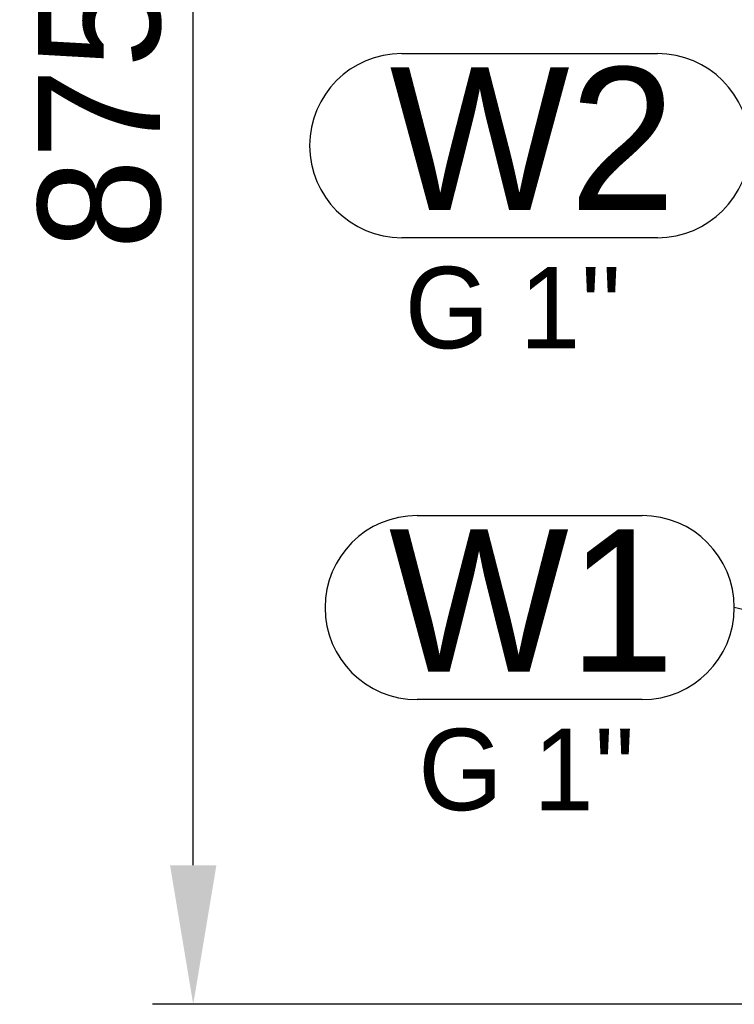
# Model space of a CAD drawing. Header units: millimetres. Extents: x 0 to 39025, y -31299 to 8400.
# Tile 28 of 209: x 14228 to 14579, y -29497 to -29014. Entities that reach past the tile are written whole.
import ezdxf

# ---------------------------------------------------------------- set-up
doc = ezdxf.new("R2010")
doc.units = ezdxf.units.MM
doc.header["$PDSIZE"] = -1
doc.layers.add('ANOTACIJE', color=7, linetype='Continuous')
doc.layers.add('DIMENZIJE', color=4, linetype='Continuous')
doc.styles.add('SLDTEXTSTYLE1', font='Montserrat-Regular.ttf')
doc.styles.add('SLDTEXTSTYLE6', font='txt')
doc.styles.get("Standard").update_dxf_attribs({"font": 'Montserrat-Regular.ttf'})
doc.dimstyles.new('SLDDIMSTYLE0', dxfattribs={"dimtxt": 3, "dimasz": 3.414889, "dimexe": 0, "dimexo": 0.0625, "dimgap": 0.75, "dimtad": 1, "dimdec": 0, "dimlfac": 20, "dimrnd": 1e-09, "dimzin": 12, "dimdsep": 46, "dimtxsty": 'SLDTEXTSTYLE6', "dimsah": 1, "dimcen": 0.09, "dimadec": 0, "dimazin": 3, "dimtfac": 1, "dimtdec": 0, "dimtofl": 0, "dimtmove": 0, "dimatfit": 3, "dimfxl": 1, "dimfrac": 2, "dimtolj": 1, "dimtzin": 12, "dimarcsym": 0})
doc.dimstyles.new('SLDDIMSTYLE2', dxfattribs={"dimtxt": 0.18, "dimasz": 1.050735, "dimexe": 0, "dimexo": 0.0625, "dimgap": 0, "dimtad": 0, "dimtih": 1, "dimtoh": 1, "dimdec": 0, "dimrnd": 1e-09, "dimzin": 0, "dimdsep": 46, "dimtxsty": 'Standard', "dimblk1": 'DOT', "dimblk2": 'DOT', "dimsah": 1, "dimcen": 0.09, "dimadec": 0, "dimazin": 0, "dimtfac": 1.050735, "dimtdec": 0, "dimtofl": 0, "dimtmove": 0, "dimatfit": 3, "dimldrblk": 'DOT', "dimfxl": 1, "dimfrac": 2, "dimtolj": 1, "dimtzin": 0, "dimarcsym": 0})

# ---------------------------------------------------------------- blocks, each defined once
blk = doc.blocks.new('*D200')
at = {"layer": 'Defpoints', "color": 0, "transparency": 16777216}
for p in [(14313.47, -28622.19), (14727.87, -28622.19), (14767.77, -29497.49)]:
    blk.add_point(p, dxfattribs=at)
at = {"layer": 'DIMENZIJE', "color": 0, "lineweight": -2, "transparency": 16777216}
for p, q in [((14726.62, -28622.19), (14293.47, -28622.19)), ((14313.47, -29429.19), (14313.47, -28690.48)), ((14766.52, -29497.49), (14293.47, -29497.49))]:
    blk.add_line(p, q, dxfattribs=at)
at = {"layer": 'DIMENZIJE', "color": 0, "transparency": 16777216}
for points in [[(14302.09, -28690.48), (14324.86, -28690.48), (14313.47, -28622.19)], [(14302.09, -29429.19), (14324.86, -29429.19), (14313.47, -29497.49)]]:
    blk.add_solid(points, dxfattribs=at)
at = {"layer": 'DIMENZIJE', "color": 0, "transparency": 16777216, "insert": (14267.62, -29059.84), "char_height": 60, "attachment_point": 5, "rotation": 90, "style": 'SLDTEXTSTYLE6'}
blk.add_mtext('\\A1;875', dxfattribs=at)
blk = doc.blocks.new('SW_NOTE_0_2')
at = {"layer": 'ANOTACIJE', "color": 0}
for p, q in [((-8.543, 1.939), (-2.261, 1.939)), ((-2.261, -2.583), (-8.543, -2.583))]:
    blk.add_line(p, q, dxfattribs=at)
for centre, start, end in [((-8.543, -0.322), 90, 270), ((-2.261, -0.322), 270, 90)]:
    blk.add_arc(centre, 2.261, start, end, dxfattribs=at)
at = {"layer": 'ANOTACIJE', "color": 0, "insert": (-5.328, 1.601), "char_height": 3.5, "attachment_point": 2, "style": 'SLDTEXTSTYLE6'}
blk.add_mtext('W2', dxfattribs=at)
blk = doc.blocks.new('SW_NOTE_0_3')
at = {"layer": 'ANOTACIJE', "color": 0}
for p, q in [((2.261, 1.939), (7.789, 1.939)), ((7.789, -2.583), (2.261, -2.583))]:
    blk.add_line(p, q, dxfattribs=at)
for centre, start, end in [((2.261, -0.322), 90, 270), ((7.789, -0.322), 270, 90)]:
    blk.add_arc(centre, 2.261, start, end, dxfattribs=at)
at = {"layer": 'ANOTACIJE', "color": 0, "insert": (5.078, 1.601), "char_height": 3.5, "attachment_point": 2, "style": 'SLDTEXTSTYLE6'}
blk.add_mtext('W1', dxfattribs=at)
blk = doc.blocks.new('_Dot')
at = {"color": 0, "linetype": 'ByBlock', "lineweight": -2}
blk.add_line((-0.5, 0), (-1, 0), dxfattribs=at)
at = {"color": 0, "linetype": 'ByBlock', "const_width": 0.5}
blk.add_lwpolyline([(-0.25, 0, 1), (0.25, 0, 1)], format="xyb", close=True, dxfattribs=at)

msp = doc.modelspace()

# ---------------------------------------------------------------- block references
at = {"layer": 'ANOTACIJE', "xscale": 20, "yscale": 20, "zscale": 20}
for name, p in [('SW_NOTE_0_2', (14586.71, -29069.18)), ('SW_NOTE_0_3', (14378.2, -29296.14))]:
    msp.add_blockref(name, p, dxfattribs=at)

# ---------------------------------------------------------------- texts
at = {"layer": 'ANOTACIJE', "color": 7, "char_height": 40, "attachment_point": 1, "style": 'SLDTEXTSTYLE1'}
for insert in [(14417.33, -29135.17), (14423.98, -29362.12)]:
    msp.add_mtext("G 1''", dxfattribs=dict(at, insert=insert))

# ---------------------------------------------------------------- dimensions: what is measured, and where the dimension line sits
at = {"layer": 'DIMENZIJE'}
dim = msp.add_linear_dim(base=(14313.47, -28622.19), p1=(14767.77, -29497.49), p2=(14727.87, -28622.19), angle=90, dimstyle='SLDDIMSTYLE0', override={"dimscale": 20, "dimexe": 1, "dimlfac": 1, "dimdle": 1, "dimtofl": 1}, dxfattribs=at)
dim.commit()
dim.dimension.update_dxf_attribs({"geometry": '*D200', "text_midpoint": (14267.62, -29059.84)})

# ---------------------------------------------------------------- leaders
at = {"layer": 'ANOTACIJE'}
msp.add_leader([(14812.38, -29358.61), (14579.2, -29302.58)], dimstyle='SLDDIMSTYLE2', dxfattribs=at)

doc.saveas('drawing.dxf')
